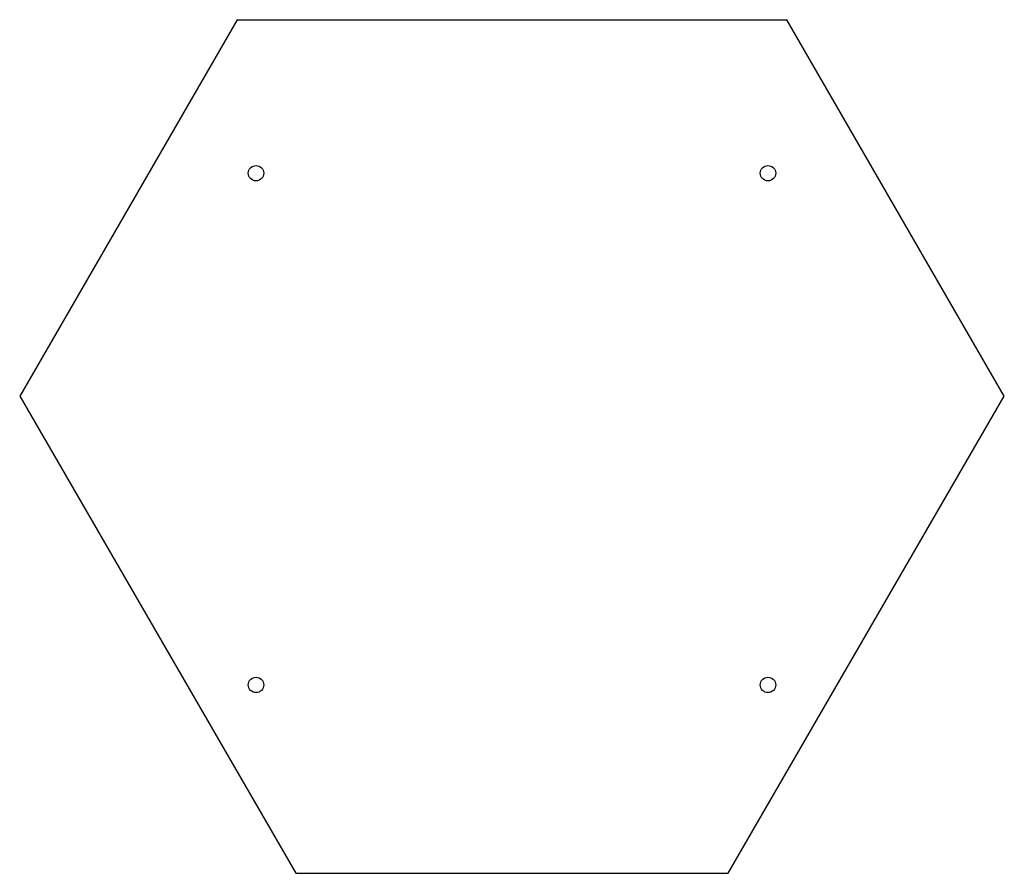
# Model space of a CAD drawing. Header units: inches. Extents: x -3.79 to 3.79, y -3.42 to 3.15.
import ezdxf

# ---------------------------------------------------------------- set-up
doc = ezdxf.new("R2010")
doc.units = ezdxf.units.IN
doc.header["$MEASUREMENT"] = 0

msp = doc.modelspace()

# ---------------------------------------------------------------- linework, layer by layer
at = {"color": 7, "linetype": 'Continuous', "lineweight": 25}
for p, q in [((-2.1139, 3.1496), (-3.7859, 0.2537)), ((-2.1139, 3.1496), (2.1139, 3.1496)), ((3.7859, 0.2537), (2.1139, 3.1496)), ((-3.7859, 0.2537), (-1.6612, -3.4176)), ((1.6612, -3.4176), (3.7859, 0.2537)), ((-1.6612, -3.4176), (1.6612, -3.4176))]:
    msp.add_line(p, q, dxfattribs=at)
for centre in [(-1.9685, 1.9685), (1.9685, 1.9685), (-1.9685, -1.9685), (1.9685, -1.9685)]:
    msp.add_circle(centre, 0.0591, dxfattribs=at)

doc.saveas('drawing.dxf')
